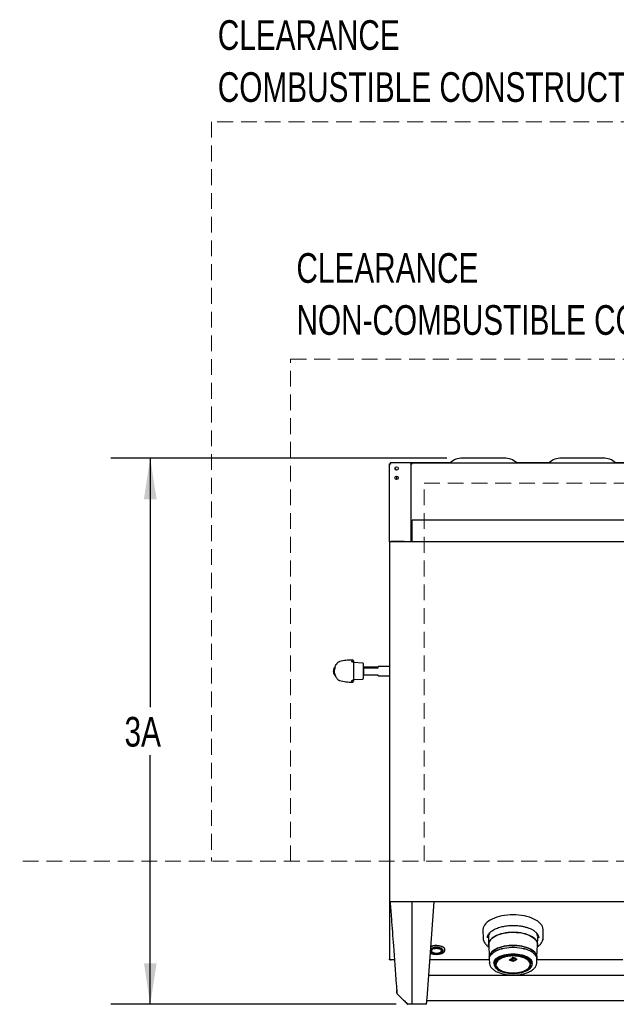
# Model space of a CAD drawing. Header units: inches. Extents: x 35 to 206, y 22 to 147.
# Tile 20 of 49: x 42 to 72, y 97 to 147. Entities that reach past the tile are written whole.
import ezdxf

# ---------------------------------------------------------------- set-up
doc = ezdxf.new("R2010")
doc.units = ezdxf.units.IN
doc.header["$LTSCALE"] = 16
doc.header["$MEASUREMENT"] = 0
doc.linetypes.add('HIDDEN', pattern=[0.075, 0.05, -0.025])
doc.layers.add('FORMAT', color=7, linetype='Continuous')
doc.styles.add('SLDTEXTSTYLE0', font='TXT', dxfattribs={"width": 0.75})
doc.dimstyles.new('SLDDIMSTYLE1', dxfattribs={"dimtxt": 1.5, "dimasz": 2.08, "dimexe": 0, "dimexo": 0.0625, "dimgap": 0.375, "dimtad": 0, "dimtih": 1, "dimtoh": 1, "dimdec": 0, "dimrnd": 1e-09, "dimzin": 12, "dimdsep": 46, "dimlunit": 5, "dimtxsty": 'SLDTEXTSTYLE0', "dimsah": 1, "dimcen": 0.09, "dimadec": 0, "dimazin": 3, "dimtfac": 1, "dimtdec": 0, "dimtofl": 0, "dimtmove": 0, "dimatfit": 3, "dimfxl": 0, "dimfrac": 2, "dimtolj": 1, "dimtzin": 12, "dimarcsym": 0})

# ---------------------------------------------------------------- blocks, each defined once
blk = doc.blocks.new('_D_8')
at = {"layer": 'FORMAT'}
for p, q in [((63.824, 124.342), (46.835, 124.342)), ((48.835, 124.342), (48.835, 111.747)), ((48.835, 96.726), (48.835, 109.322)), ((61.273, 96.726), (46.835, 96.726))]:
    blk.add_line(p, q, dxfattribs=at)
for points in [[(48.835, 124.342), (48.515, 122.262), (49.155, 122.262)], [(48.835, 96.726), (49.155, 98.806), (48.515, 98.806)]]:
    blk.add_solid(points, dxfattribs=at)
at = {"layer": 'FORMAT', "insert": (47.535, 111.256), "char_height": 1.5, "attachment_point": 1, "style": 'SLDTEXTSTYLE0'}
blk.add_mtext('3A', dxfattribs=at)
blk = doc.blocks.new('SW_NOTE_0_5')
at = {"layer": 'FORMAT', "color": 0, "char_height": 1.5, "attachment_point": 1, "style": 'SLDTEXTSTYLE0'}
for s, insert in [('CLEARANCE', (0, 1.934)), ('NON-COMBUSTIBLE CONSTRUCTION', (0, -0.696))]:
    blk.add_mtext(s, dxfattribs=dict(at, insert=insert))
blk = doc.blocks.new('SW_NOTE_0_6')
at = {"layer": 'FORMAT', "color": 0, "char_height": 1.5, "attachment_point": 1, "style": 'SLDTEXTSTYLE0'}
for s, insert in [('CLEARANCE', (0, 1.934)), ('COMBUSTIBLE CONSTRUCTION', (0, -0.696))]:
    blk.add_mtext(s, dxfattribs=dict(at, insert=insert))

msp = doc.modelspace()

# ---------------------------------------------------------------- linework, layer by layer
at = {"color": 7, "linetype": 'Continuous', "lineweight": 25}
for p, q in [((60.925, 124.056), (60.963, 124.056)), ((60.925, 120.115), (60.925, 124.056)), ((63.982, 124.097), (60.966, 124.097)), ((60.966, 124.097), (60.966, 124.059)), ((62.01, 124.034), (62.01, 120.1)), ((62.068, 124.07), (62.068, 124.092)), ((62.068, 124.092), (62.088, 124.092)), ((62.068, 124.07), (62.088, 124.07)), ((99.262, 124.092), (62.088, 124.092)), ((62.088, 124.07), (62.088, 124.092)), ((66.726, 124.342), (64.624, 124.342)), ((68.982, 124.097), (67.368, 124.097)), ((71.726, 124.342), (69.624, 124.342)), ((73.982, 124.097), (72.368, 124.097)), ((61.289, 123.73), (61.201, 123.817)), ((61.202, 123.824), (61.295, 123.73)), ((61.3, 123.258), (61.3, 123.426)), ((99.269, 121.205), (62.081, 121.205)), ((62.081, 121.147), (62.081, 121.205)), ((62.081, 120.1), (62.081, 121.147)), ((60.925, 120.115), (60.925, 119.538)), ((60.925, 120.115), (60.977, 120.115)), ((60.977, 120.085), (60.977, 120.115)), ((100.373, 120.1), (60.977, 120.1)), ((61.675, 120.116), (60.997, 120.116)), ((61.675, 120.116), (60.997, 120.116)), ((61.675, 120.116), (61.675, 120.116)), ((61.675, 120.1), (61.675, 120.116)), ((60.925, 119.538), (60.925, 117.647)), ((60.925, 117.647), (60.925, 101.944)), ((59.014, 114.064), (59.016, 114.064)), ((59.102, 114.085), (59.102, 114.078)), ((59.102, 114.078), (59.102, 113.987)), ((59.578, 113.981), (59.126, 114.004)), ((58.13, 113.438), (58.106, 113.554)), ((58.106, 113.554), (58.109, 113.554)), ((58.107, 113.607), (58.13, 113.709)), ((58.11, 113.607), (58.107, 113.607)), ((58.109, 113.554), (58.11, 113.607)), ((58.129, 113.671), (58.123, 113.623)), ((58.15, 113.761), (58.128, 113.7)), ((58.13, 113.709), (58.133, 113.709)), ((58.133, 113.709), (58.154, 113.761)), ((58.148, 113.761), (58.139, 113.737)), ((58.154, 113.761), (58.15, 113.761)), ((58.179, 113.761), (58.175, 113.761)), ((59.102, 113.987), (59.102, 113.98)), ((59.602, 113.956), (59.602, 113.191)), ((59.612, 113.774), (59.602, 113.773)), ((59.602, 113.747), (59.612, 113.745)), ((60.352, 113.774), (59.612, 113.774)), ((59.612, 113.745), (59.612, 113.372)), ((59.612, 113.745), (60.352, 113.745)), ((60.925, 113.811), (60.352, 113.811)), ((60.352, 113.745), (60.352, 113.811)), ((58.121, 113.458), (58.147, 113.386)), ((58.149, 113.386), (58.128, 113.438)), ((58.133, 113.438), (58.13, 113.438)), ((58.131, 113.438), (58.149, 113.386)), ((58.154, 113.386), (58.133, 113.438)), ((58.149, 113.386), (58.154, 113.386)), ((58.175, 113.386), (58.179, 113.386)), ((58.306, 113.16), (58.306, 113.16)), ((59.015, 113.083), (59.014, 113.082)), ((59.102, 113.166), (59.102, 113.159)), ((59.102, 113.159), (59.102, 113.069)), ((59.126, 113.142), (59.578, 113.166)), ((59.612, 113.372), (59.602, 113.374)), ((60.352, 113.372), (59.612, 113.372)), ((60.352, 113.336), (60.352, 113.372)), ((60.352, 113.336), (60.925, 113.336)), ((60.925, 101.944), (60.925, 101.922)), ((60.925, 101.922), (61.675, 101.922)), ((60.925, 101.922), (60.925, 99.012)), ((60.961, 101.902), (60.961, 101.902)), ((60.961, 101.902), (60.961, 101.901)), ((61.675, 101.922), (99.675, 101.922)), ((62.073, 101.891), (62.073, 101.922)), ((62.073, 97.028), (62.073, 101.891)), ((62.824, 97.045), (63.185, 101.901)), ((63.185, 101.902), (63.185, 101.902)), ((63.185, 101.901), (63.185, 101.902)), ((65.649, 100.477), (65.657, 100.073)), ((65.657, 100.072), (65.67, 99.994)), ((65.933, 100.216), (65.918, 100.242)), ((65.925, 100.117), (65.94, 99.738)), ((68.351, 100.347), (68.348, 100.345)), ((68.409, 99.738), (68.425, 100.117)), ((68.431, 100.242), (68.417, 100.216)), ((68.425, 100.117), (68.425, 100.129)), ((68.463, 100.145), (68.472, 100.084)), ((68.693, 100.073), (68.701, 100.477)), ((65.943, 99.738), (65.967, 99.126)), ((68.382, 99.126), (68.407, 99.738)), ((63.047, 99.459), (63.044, 99.436)), ((63.555, 99.436), (63.553, 99.459)), ((63.605, 99.428), (63.605, 99.452)), ((63.733, 99.467), (63.733, 99.479)), ((65.967, 99.09), (65.97, 98.996)), ((67.129, 99.047), (67.147, 99.074)), ((67.131, 99.04), (67.148, 99.066)), ((67.136, 99.107), (67.136, 99.098)), ((67.147, 99.074), (67.148, 99.083)), ((67.232, 99.079), (67.232, 99.071)), ((68.379, 98.996), (68.383, 99.09)), ((60.925, 99.012), (60.925, 99.01)), ((60.925, 98.971), (60.925, 99.01)), ((61.014, 98.971), (60.925, 98.971)), ((60.984, 98.978), (61.014, 98.978)), ((61.014, 98.971), (61.014, 98.978)), ((61.178, 98.971), (61.014, 98.971)), ((65.972, 98.971), (62.967, 98.971)), ((65.973, 98.996), (65.98, 98.818)), ((65.98, 98.809), (65.98, 98.818)), ((66.21, 98.811), (66.21, 98.82)), ((66.211, 98.799), (66.21, 98.809)), ((66.211, 98.799), (66.212, 98.757)), ((66.3, 98.797), (66.304, 98.838)), ((66.3, 98.789), (66.3, 98.797)), ((66.3, 98.789), (66.302, 98.74)), ((67.004, 98.973), (67.004, 98.971)), ((67.017, 98.997), (67.109, 99.041)), ((67.018, 98.993), (67.096, 99.03)), ((67.14, 98.907), (67.025, 98.944)), ((67.131, 98.91), (67.026, 98.944)), ((67.061, 98.98), (67.061, 98.987)), ((67.097, 99.029), (67.069, 99.005)), ((67.088, 98.981), (67.088, 98.979)), ((67.088, 98.936), (67.132, 98.911)), ((67.09, 98.937), (67.141, 98.908)), ((67.11, 99.04), (67.098, 99.031)), ((67.098, 99.03), (67.098, 99.035)), ((67.099, 99.004), (67.131, 99.04)), ((67.124, 98.937), (67.124, 98.937)), ((67.181, 98.958), (67.172, 98.978)), ((67.182, 98.958), (67.174, 98.976)), ((67.192, 98.935), (67.181, 98.958)), ((67.194, 98.935), (67.182, 98.958)), ((67.194, 98.926), (67.194, 98.937)), ((67.33, 98.97), (67.261, 98.931)), ((67.267, 98.935), (67.267, 98.935)), ((67.328, 98.968), (67.268, 98.935)), ((67.269, 98.991), (67.269, 98.993)), ((67.345, 98.998), (67.345, 99.002)), ((68.048, 98.74), (68.05, 98.789)), ((68.137, 98.757), (68.139, 98.799)), ((68.37, 98.818), (68.377, 98.996)), ((68.37, 98.83), (68.37, 98.818)), ((72.722, 98.971), (68.377, 98.971)), ((98.442, 98.177), (62.908, 98.177)), ((61.304, 97.277), (61.305, 97.274)), ((62.073, 96.726), (61.857, 96.73)), ((62.073, 96.726), (62.073, 97.028)), ((62.783, 96.739), (62.073, 96.726)), ((62.815, 96.927), (98.535, 96.927))]:
    msp.add_line(p, q, dxfattribs=at)
at = {"color": 7, "linetype": 'Continuous', "lineweight": 25, "flags": 128}
for points in [[(62.01, 124.034), (62.011, 124.041), (62.014, 124.048), (62.02, 124.054), (62.027, 124.06), (62.036, 124.064), (62.046, 124.067), (62.057, 124.069), (62.068, 124.07)], [(60.997, 120.116), (60.983, 120.115), (60.977, 120.113)], [(60.977, 120.113), (60.983, 120.115), (60.997, 120.116)], [(68.701, 100.477), (68.7, 100.516), (68.687, 100.589), (68.66, 100.661), (68.62, 100.731), (68.566, 100.799), (68.5, 100.864), (68.422, 100.925), (68.332, 100.983), (68.232, 101.036), (68.122, 101.084), (68.003, 101.126), (67.877, 101.163), (67.744, 101.193), (67.607, 101.217), (67.465, 101.234), (67.321, 101.245), (67.175, 101.248), (67.029, 101.245), (66.885, 101.234), (66.743, 101.217), (66.605, 101.193), (66.473, 101.163), (66.347, 101.126), (66.228, 101.084), (66.118, 101.036), (66.018, 100.983), (65.928, 100.925), (65.85, 100.864), (65.783, 100.799), (65.73, 100.731), (65.69, 100.661), (65.663, 100.589), (65.65, 100.516), (65.649, 100.477)], [(65.657, 100.073), (65.658, 100.047), (65.667, 99.992)], [(65.944, 99.702), (65.94, 99.751), (65.947, 99.817), (65.968, 99.881), (66.003, 99.945), (66.05, 100.006), (66.111, 100.064), (66.184, 100.119), (66.268, 100.17), (66.362, 100.216), (66.465, 100.256), (66.577, 100.291), (66.695, 100.32), (66.818, 100.342), (66.946, 100.358), (67.076, 100.366), (67.208, 100.368), (67.339, 100.363), (67.468, 100.351), (67.594, 100.332), (67.715, 100.306), (67.83, 100.274), (67.937, 100.237), (68.036, 100.193), (68.125, 100.145), (68.204, 100.092), (68.271, 100.036), (68.325, 99.976), (68.366, 99.913), (68.394, 99.849), (68.408, 99.784), (68.408, 99.718), (68.406, 99.702)], [(67.175, 100.367), (67.044, 100.363), (66.914, 100.353), (66.788, 100.336), (66.666, 100.312), (66.549, 100.281), (66.44, 100.245), (66.339, 100.203), (66.247, 100.156), (66.166, 100.105), (66.097, 100.049), (66.039, 99.99), (65.995, 99.928), (65.964, 99.865), (65.946, 99.8), (65.943, 99.738)], [(68.407, 99.738), (68.403, 99.8), (68.386, 99.865), (68.355, 99.928), (68.31, 99.99), (68.253, 100.049), (68.183, 100.105), (68.102, 100.156), (68.011, 100.203), (67.91, 100.245), (67.801, 100.281), (67.684, 100.312), (67.562, 100.336), (67.435, 100.353), (67.306, 100.363), (67.175, 100.367)], [(68.666, 99.937), (68.685, 100.004), (68.693, 100.073)], [(62.992, 99.314), (63.003, 99.309), (63.064, 99.285), (63.133, 99.267), (63.207, 99.255), (63.284, 99.25), (63.362, 99.253), (63.437, 99.261), (63.508, 99.277), (63.573, 99.299), (63.628, 99.326), (63.674, 99.357), (63.707, 99.392), (63.727, 99.43), (63.733, 99.469), (63.725, 99.507), (63.704, 99.545), (63.67, 99.579), (63.624, 99.611), (63.567, 99.637), (63.502, 99.658), (63.43, 99.673), (63.43, 99.673)], [(62.995, 99.346), (63.006, 99.336), (63.049, 99.309), (63.102, 99.286), (63.163, 99.269), (63.23, 99.258), (63.299, 99.255), (63.369, 99.258), (63.436, 99.269), (63.497, 99.285), (63.55, 99.308), (63.593, 99.336), (63.624, 99.367), (63.642, 99.401), (63.646, 99.436), (63.635, 99.471), (63.611, 99.504), (63.574, 99.533), (63.526, 99.559), (63.468, 99.579), (63.404, 99.593), (63.404, 99.593)], [(62.998, 99.394), (63.004, 99.383), (63.03, 99.353), (63.068, 99.325), (63.118, 99.303), (63.176, 99.286), (63.239, 99.276), (63.306, 99.273), (63.372, 99.277), (63.435, 99.289), (63.492, 99.306), (63.539, 99.33), (63.576, 99.358), (63.599, 99.389), (63.609, 99.422), (63.604, 99.456), (63.585, 99.488), (63.552, 99.517), (63.508, 99.542), (63.454, 99.562), (63.393, 99.575), (63.393, 99.575)], [(63, 99.4), (63.008, 99.384), (63.033, 99.354), (63.071, 99.327), (63.12, 99.304), (63.177, 99.288), (63.24, 99.278), (63.306, 99.275), (63.371, 99.279), (63.433, 99.29), (63.489, 99.308), (63.536, 99.331), (63.572, 99.359), (63.595, 99.39), (63.605, 99.422), (63.6, 99.455), (63.581, 99.487), (63.549, 99.516), (63.505, 99.54), (63.452, 99.56), (63.392, 99.573), (63.392, 99.573)], [(63.393, 99.575), (63.327, 99.582), (63.261, 99.581), (63.196, 99.573), (63.135, 99.558), (63.083, 99.538), (63.041, 99.512), (63.011, 99.482), (63.004, 99.473)], [(63.392, 99.573), (63.327, 99.58), (63.261, 99.579), (63.197, 99.571), (63.138, 99.557), (63.086, 99.536), (63.044, 99.511), (63.014, 99.481), (63.004, 99.464)], [(63.404, 99.593), (63.335, 99.6), (63.265, 99.6), (63.197, 99.593), (63.132, 99.579), (63.075, 99.559), (63.027, 99.534), (63.008, 99.52)], [(63.378, 99.552), (63.319, 99.558), (63.258, 99.556), (63.2, 99.548), (63.147, 99.533), (63.103, 99.513), (63.069, 99.488), (63.047, 99.46), (63.039, 99.43), (63.045, 99.399), (63.065, 99.371), (63.098, 99.345), (63.141, 99.324), (63.193, 99.309), (63.251, 99.3), (63.311, 99.297), (63.371, 99.302), (63.427, 99.314), (63.476, 99.331), (63.516, 99.354), (63.544, 99.381), (63.558, 99.411), (63.559, 99.441), (63.546, 99.47), (63.52, 99.498), (63.482, 99.521), (63.434, 99.54), (63.378, 99.552)], [(63.223, 99.308), (63.169, 99.32), (63.122, 99.338), (63.084, 99.361), (63.058, 99.388), (63.045, 99.417), (63.046, 99.446), (63.061, 99.475), (63.088, 99.501), (63.127, 99.524), (63.175, 99.541), (63.23, 99.553), (63.289, 99.557), (63.348, 99.555), (63.405, 99.546), (63.456, 99.531), (63.498, 99.51), (63.53, 99.485), (63.55, 99.457), (63.556, 99.428), (63.548, 99.398), (63.527, 99.37), (63.493, 99.346), (63.45, 99.326), (63.398, 99.311), (63.341, 99.303), (63.281, 99.302), (63.223, 99.308)], [(63.733, 99.479), (63.733, 99.481), (63.725, 99.519), (63.704, 99.557), (63.67, 99.591), (63.624, 99.623), (63.567, 99.649), (63.502, 99.67), (63.43, 99.685)], [(68.383, 99.09), (68.383, 99.102), (68.376, 99.167), (68.355, 99.232), (68.32, 99.295), (68.272, 99.356), (68.21, 99.413), (68.137, 99.468), (68.052, 99.517), (67.957, 99.562), (67.853, 99.602), (67.741, 99.636), (67.622, 99.663), (67.498, 99.684), (67.37, 99.698), (67.24, 99.705), (67.109, 99.705), (66.979, 99.698), (66.852, 99.684), (66.728, 99.663), (66.609, 99.636), (66.497, 99.602), (66.392, 99.562), (66.297, 99.517), (66.213, 99.468), (66.139, 99.413), (66.078, 99.356), (66.03, 99.295), (65.995, 99.232), (65.973, 99.167), (65.966, 99.102), (65.967, 99.09)], [(65.969, 99.115), (65.976, 99.166), (65.997, 99.231), (66.032, 99.294), (66.08, 99.354), (66.141, 99.412), (66.215, 99.466), (66.299, 99.516), (66.394, 99.561), (66.498, 99.6), (66.61, 99.634), (66.728, 99.661), (66.852, 99.682), (66.98, 99.696), (67.11, 99.703), (67.24, 99.703), (67.37, 99.696), (67.498, 99.682), (67.621, 99.661), (67.74, 99.634), (67.852, 99.6), (67.956, 99.561), (68.051, 99.516), (68.135, 99.466), (68.209, 99.412), (68.27, 99.354), (68.318, 99.294), (68.353, 99.231), (68.374, 99.166), (68.381, 99.119)], [(65.974, 98.959), (65.97, 99.008), (65.977, 99.073), (65.998, 99.138), (66.033, 99.201), (66.081, 99.261), (66.143, 99.319), (66.216, 99.373), (66.3, 99.423), (66.395, 99.467), (66.499, 99.507), (66.611, 99.541), (66.729, 99.568), (66.853, 99.589), (66.98, 99.603), (67.11, 99.61), (67.24, 99.61), (67.37, 99.603), (67.497, 99.589), (67.621, 99.568), (67.739, 99.541), (67.851, 99.507), (67.955, 99.467), (68.05, 99.423), (68.134, 99.373), (68.207, 99.319), (68.268, 99.261), (68.317, 99.201), (68.352, 99.138), (68.373, 99.073), (68.38, 99.008), (68.376, 98.959)], [(65.973, 98.996), (65.972, 99.008), (65.979, 99.073), (66, 99.138), (66.035, 99.2), (66.084, 99.261), (66.145, 99.318), (66.218, 99.372), (66.302, 99.422), (66.396, 99.467), (66.5, 99.506), (66.612, 99.539), (66.73, 99.567), (66.853, 99.588), (66.98, 99.602), (67.11, 99.609), (67.24, 99.609), (67.369, 99.602), (67.497, 99.588), (67.62, 99.567), (67.738, 99.539), (67.85, 99.506), (67.953, 99.467), (68.048, 99.422), (68.132, 99.372), (68.205, 99.318), (68.266, 99.261), (68.314, 99.2), (68.349, 99.138), (68.37, 99.073), (68.377, 99.008), (68.377, 98.996)], [(63.376, 99.549), (63.316, 99.554), (63.255, 99.553), (63.197, 99.544), (63.144, 99.528), (63.101, 99.506), (63.069, 99.48), (63.05, 99.451), (63.047, 99.42), (63.057, 99.39), (63.082, 99.362), (63.12, 99.338), (63.168, 99.319), (63.224, 99.307), (63.284, 99.301), (63.345, 99.303), (63.403, 99.312), (63.456, 99.327), (63.499, 99.349), (63.531, 99.375), (63.549, 99.404), (63.553, 99.435), (63.542, 99.465), (63.518, 99.493), (63.48, 99.517), (63.432, 99.536), (63.376, 99.549)], [(66.212, 98.767), (66.219, 98.825), (66.24, 98.882), (66.275, 98.938), (66.322, 98.991), (66.383, 99.041), (66.454, 99.086), (66.536, 99.127), (66.628, 99.163), (66.727, 99.193), (66.834, 99.217), (66.944, 99.235), (67.059, 99.245), (67.175, 99.249), (67.291, 99.245), (67.405, 99.235), (67.516, 99.217), (67.622, 99.193), (67.722, 99.163), (67.813, 99.127), (67.895, 99.086), (67.967, 99.041), (68.027, 98.991), (68.075, 98.938), (68.11, 98.882), (68.131, 98.825), (68.138, 98.767), (68.131, 98.709), (68.11, 98.652), (68.075, 98.596), (68.027, 98.543), (68.008, 98.526)], [(67.175, 99.234), (67.06, 99.231), (66.947, 99.22), (66.837, 99.203), (66.732, 99.179), (66.633, 99.15), (66.543, 99.114), (66.461, 99.073), (66.39, 99.028), (66.331, 98.979), (66.284, 98.926), (66.249, 98.872), (66.229, 98.815), (66.222, 98.773)], [(66.23, 98.92), (66.262, 98.968), (66.31, 99.022), (66.371, 99.072), (66.444, 99.119), (66.527, 99.161), (66.62, 99.197), (66.721, 99.227), (66.828, 99.252), (66.941, 99.269), (67.057, 99.28), (67.175, 99.283), (67.293, 99.28), (67.409, 99.269), (67.521, 99.252), (67.629, 99.227), (67.73, 99.197), (67.823, 99.161), (67.906, 99.119), (67.979, 99.072), (68.04, 99.022), (68.088, 98.968), (68.123, 98.912), (68.137, 98.88)], [(66.277, 98.777), (66.277, 98.777), (66.291, 98.833), (66.319, 98.888), (66.361, 98.94), (66.415, 98.99), (66.482, 99.036), (66.559, 99.077), (66.646, 99.113), (66.742, 99.143), (66.844, 99.167), (66.951, 99.184), (67.062, 99.195), (67.175, 99.199)], [(66.552, 99.073), (66.492, 99.041), (66.427, 98.996), (66.374, 98.947), (66.333, 98.895), (66.305, 98.841), (66.291, 98.786), (66.291, 98.731), (66.305, 98.676), (66.333, 98.622), (66.374, 98.57), (66.427, 98.521), (66.456, 98.5)], [(66.411, 98.537), (66.401, 98.547), (66.356, 98.598), (66.324, 98.652), (66.306, 98.707), (66.302, 98.763), (66.313, 98.819), (66.338, 98.873), (66.377, 98.926), (66.428, 98.975), (66.492, 99.021), (66.568, 99.063), (66.653, 99.099), (66.746, 99.129), (66.847, 99.154), (66.953, 99.171), (67.063, 99.182), (67.175, 99.186)], [(68.038, 98.759), (68.035, 98.781), (68.017, 98.835), (67.986, 98.889), (67.941, 98.939), (67.883, 98.986), (67.814, 99.03), (67.735, 99.068), (67.646, 99.101), (67.55, 99.129), (67.447, 99.149), (67.34, 99.163), (67.23, 99.17), (67.12, 99.17), (67.01, 99.163), (66.903, 99.149), (66.8, 99.129), (66.704, 99.101), (66.615, 99.068), (66.535, 99.03), (66.466, 98.986), (66.409, 98.939), (66.364, 98.889), (66.333, 98.835), (66.315, 98.781), (66.312, 98.756)], [(68.128, 98.765), (68.121, 98.815), (68.1, 98.872), (68.066, 98.926), (68.019, 98.979), (67.959, 99.028), (67.888, 99.073), (67.807, 99.114), (67.716, 99.15), (67.618, 99.179), (67.513, 99.203), (67.403, 99.22), (67.29, 99.231), (67.175, 99.234)], [(67.175, 99.199), (67.288, 99.195), (67.399, 99.184), (67.506, 99.167), (67.608, 99.143), (67.704, 99.113), (67.791, 99.077), (67.868, 99.036), (67.934, 98.99), (67.989, 98.94), (68.03, 98.888), (68.059, 98.833), (68.066, 98.81)], [(67.175, 99.186), (67.287, 99.182), (67.396, 99.171), (67.503, 99.154), (67.603, 99.129), (67.697, 99.099), (67.782, 99.063), (67.857, 99.021), (67.921, 98.975), (67.973, 98.926), (68.012, 98.873), (68.037, 98.819), (68.047, 98.763), (68.044, 98.707), (68.026, 98.652), (67.994, 98.598), (67.949, 98.547), (67.938, 98.537)], [(67.894, 98.5), (67.923, 98.521), (67.976, 98.57), (68.017, 98.622), (68.045, 98.676), (68.059, 98.731), (68.059, 98.786), (68.045, 98.841), (68.017, 98.895), (67.976, 98.947), (67.923, 98.996), (67.857, 99.041), (67.798, 99.073)], [(66.21, 98.809), (66.218, 98.867), (66.235, 98.918)], [(66.227, 98.709), (66.229, 98.7), (66.249, 98.643), (66.284, 98.588), (66.331, 98.536), (66.39, 98.487), (66.461, 98.441), (66.543, 98.401), (66.633, 98.365), (66.732, 98.335), (66.837, 98.312), (66.947, 98.295), (67.06, 98.284), (67.175, 98.281), (67.29, 98.284), (67.403, 98.295), (67.513, 98.312), (67.618, 98.335), (67.716, 98.365), (67.807, 98.401), (67.888, 98.441), (67.959, 98.487), (68.019, 98.536), (68.066, 98.588), (68.1, 98.643), (68.121, 98.7)], [(68.066, 98.687), (68.059, 98.665), (68.03, 98.61), (67.989, 98.557), (67.934, 98.508), (67.868, 98.462), (67.791, 98.421), (67.704, 98.385), (67.608, 98.355), (67.506, 98.331), (67.399, 98.313), (67.288, 98.303), (67.175, 98.299), (67.062, 98.303), (66.951, 98.313), (66.844, 98.331), (66.742, 98.355), (66.646, 98.385), (66.559, 98.421), (66.482, 98.462), (66.415, 98.508), (66.361, 98.557), (66.319, 98.61), (66.291, 98.665), (66.277, 98.721), (66.275, 98.746)], [(66.291, 98.788), (66.298, 98.744), (66.303, 98.726)], [(66.345, 98.62), (66.347, 98.616), (66.385, 98.565), (66.436, 98.515), (66.5, 98.47), (66.574, 98.429), (66.658, 98.393), (66.751, 98.363), (66.851, 98.339), (66.956, 98.322), (67.064, 98.311), (67.175, 98.307)], [(67.175, 98.307), (67.285, 98.311), (67.394, 98.322), (67.499, 98.339), (67.599, 98.363), (67.692, 98.393), (67.776, 98.429), (67.85, 98.47), (67.914, 98.515), (67.965, 98.565), (68.003, 98.616), (68.028, 98.67), (68.038, 98.718)], [(68.046, 98.838), (68.05, 98.797), (68.05, 98.789)], [(68.047, 98.726), (68.052, 98.744), (68.059, 98.788)]]:
    msp.add_lwpolyline(points, dxfattribs=at)
at = {"color": 7, "linetype": 'Continuous', "lineweight": 25}
for centre in [(61.286, 123.815), (61.286, 123.342)]:
    msp.add_circle(centre, 0.085, dxfattribs=at)
for centre, radius, start, end in [((63.963, 124.133), 0.0407, 270, 311.463), ((64.624, 123.386), 0.957, 90, 131.463), ((66.726, 123.386), 0.957, 48.537, 90), ((67.387, 124.133), 0.0407, 228.537, 270), ((68.963, 124.133), 0.0407, 270, 311.463), ((69.624, 123.386), 0.957, 90, 131.463), ((71.726, 123.386), 0.957, 48.537, 90), ((72.387, 124.133), 0.0407, 228.537, 270), ((59.052, 114.085), 0.05, 360, 90.9968), ((59.127, 114.029), 0.025, 180, 267), ((59.577, 113.956), 0.025, 0, 87), ((59.052, 113.061), 0.05, 268.9785, 0), ((59.127, 113.117), 0.025, 93, 180), ((59.577, 113.191), 0.025, 273, 0), ((60.981, 101.902), 0.02, 99.159, 180), ((63.165, 101.902), 0.02, 360, 80.8204), ((66.3, 100.119), 0.375, 138.5418, 180.3801), ((68.045, 100.117), 0.38, 1.8781, 41.9873), ((63.3, 98.914), 0.771, 80.2555, 111.5946), ((63.3, 98.923), 0.774, 80.288, 111.1648), ((66.543, 98.79), 0.332, 183.8865, 232.6754), ((64.332, 101.361), 3.63, 319.6121, 320.4034), ((67.845, 98.801), 0.295, 359.6602, 46.9001), ((67.868, 98.809), 0.272, 354.1103, 39.3387), ((61.324, 97.275), 0.02, 183.6302, 224.0747), ((61.857, 96.75), 0.02, 224.9312, 269.0004), ((62.783, 96.759), 0.02, 271.1412, 355.75)]:
    msp.add_arc(centre, radius, start, end, dxfattribs=at)
msp.add_ellipse((62.853, 97.431), major_axis=(0.05, 0.673), ratio=0.000003, start_param=3.135578, end_param=4.102542, dxfattribs=at)
for points, knots in [([(60.925, 124.056), (60.925, 124.054), (60.926, 124.053), (60.932, 124.05), (60.937, 124.049), (60.947, 124.046), (60.954, 124.045), (60.968, 124.042), (60.975, 124.04), (60.983, 124.039)], [0, 0, 0, 0, 0.25, 0.25, 0.5, 0.5, 0.75, 0.75, 1, 1, 1, 1]), ([(60.963, 124.056), (60.963, 124.053), (60.965, 124.05), (60.972, 124.045), (60.978, 124.042), (60.983, 124.039)], [0, 0, 0, 0, 0.5, 0.5, 1, 1, 1, 1]), ([(60.983, 124.039), (60.982, 124.047), (60.98, 124.054), (60.977, 124.068), (60.976, 124.075), (60.973, 124.085), (60.972, 124.09), (60.969, 124.096), (60.968, 124.097), (60.966, 124.097)], [0, 0, 0, 0, 0.25, 0.25, 0.5, 0.5, 0.75, 0.75, 1, 1, 1, 1]), ([(60.983, 124.039), (60.98, 124.044), (60.977, 124.049), (60.972, 124.057), (60.969, 124.059), (60.966, 124.059)], [0, 0, 0, 0, 0.5, 0.5, 1, 1, 1, 1]), ([(58.413, 114.051), (58.401, 114.047), (58.374, 114.04), (58.338, 114.018), (58.315, 114), (58.307, 113.989), (58.306, 113.988)], [0, 0, 0, 0, 0.31243, 0.660761, 0.981049, 1, 1, 1, 1]), ([(59.055, 114.135), (58.946, 114.13), (58.728, 114.121), (58.516, 114.074), (58.409, 114.051)], [0, 0, 0, 0, 0.500015, 1, 1, 1, 1]), ([(59.016, 114.064), (59.009, 114.065), (58.996, 114.068), (58.987, 114.072), (58.988, 114.072), (58.988, 114.072)], [0, 0, 0, 0, 0.409363, 0.83264, 1, 1, 1, 1]), ([(59.101, 113.988), (59.101, 113.99), (59.102, 114.002), (59.092, 114.023), (59.076, 114.04), (59.056, 114.051), (59.037, 114.059), (59.02, 114.062), (59.013, 114.063)], [0, 0, 0, 0, 0.050327, 0.226574, 0.395641, 0.587244, 0.846633, 1, 1, 1, 1]), ([(58.11, 113.617), (58.107, 113.602), (58.102, 113.58), (58.106, 113.557), (58.107, 113.549)], [0, 0, 0, 0, 0.640018, 1, 1, 1, 1]), ([(58.124, 113.672), (58.117, 113.64), (58.104, 113.574), (58.117, 113.508), (58.123, 113.474)], [0, 0, 0, 0, 0.4979358, 1, 1, 1, 1]), ([(58.126, 113.476), (58.12, 113.508), (58.107, 113.573), (58.12, 113.638), (58.126, 113.671)], [0, 0, 0, 0, 0.497963, 1, 1, 1, 1]), ([(58.115, 113.672), (58.119, 113.685), (58.124, 113.702), (58.129, 113.717), (58.131, 113.721)], [0, 0, 0, 0, 0.7439005, 1, 1, 1, 1]), ([(58.121, 113.607), (58.119, 113.596), (58.112, 113.552), (58.122, 113.509), (58.129, 113.476)], [0, 0, 0, 0, 0.255214, 1, 1, 1, 1]), ([(58.133, 113.474), (58.127, 113.507), (58.114, 113.573), (58.127, 113.639), (58.133, 113.672)], [0, 0, 0, 0, 0.497961, 1, 1, 1, 1]), ([(58.166, 113.761), (58.154, 113.729), (58.13, 113.669), (58.119, 113.572), (58.131, 113.476), (58.154, 113.416), (58.166, 113.386)], [0, 0, 0, 0, 0.260842, 0.500178, 0.748843, 1, 1, 1, 1]), ([(58.162, 113.766), (58.161, 113.765), (58.159, 113.763), (58.153, 113.753), (58.148, 113.741), (58.141, 113.727), (58.133, 113.704), (58.127, 113.685), (58.124, 113.672)], [0, 0, 0, 0, 0.249165, 0.374981, 0.500126, 0.624396, 0.748943, 1, 1, 1, 1]), ([(58.126, 113.671), (58.127, 113.676), (58.13, 113.686), (58.134, 113.699), (58.137, 113.707), (58.139, 113.713), (58.14, 113.713), (58.14, 113.713)], [0, 0, 0, 0, 0.251464, 0.499392, 0.624596, 0.749965, 1, 1, 1, 1]), ([(58.17, 113.386), (58.155, 113.423), (58.125, 113.499), (58.128, 113.58), (58.129, 113.62)], [0, 0, 0, 0, 0.498878, 1, 1, 1, 1]), ([(58.14, 113.713), (58.14, 113.713), (58.141, 113.713), (58.139, 113.707), (58.137, 113.699), (58.133, 113.686), (58.131, 113.676), (58.129, 113.671)], [0, 0, 0, 0, 0.249829, 0.375238, 0.500532, 0.748199, 1, 1, 1, 1]), ([(58.129, 113.62), (58.129, 113.582), (58.128, 113.501), (58.159, 113.425), (58.175, 113.386)], [0, 0, 0, 0, 0.477892, 1, 1, 1, 1]), ([(58.143, 113.748), (58.14, 113.742), (58.134, 113.733), (58.132, 113.723), (58.131, 113.72)], [0, 0, 0, 0, 0.7272288, 1, 1, 1, 1]), ([(58.133, 113.546), (58.132, 113.582), (58.131, 113.655), (58.157, 113.725), (58.17, 113.761)], [0, 0, 0, 0, 0.482499, 1, 1, 1, 1]), ([(58.133, 113.672), (58.137, 113.685), (58.142, 113.704), (58.149, 113.726), (58.155, 113.741), (58.159, 113.753), (58.162, 113.763), (58.162, 113.765), (58.162, 113.766)], [0, 0, 0, 0, 0.248501, 0.374135, 0.499531, 0.624241, 0.749386, 1, 1, 1, 1]), ([(58.175, 113.761), (58.162, 113.727), (58.134, 113.658), (58.134, 113.584), (58.133, 113.546)], [0, 0, 0, 0, 0.498593, 1, 1, 1, 1]), ([(58.179, 113.386), (58.167, 113.416), (58.144, 113.477), (58.133, 113.573), (58.145, 113.67), (58.168, 113.731), (58.179, 113.761)], [0, 0, 0, 0, 0.250788, 0.500212, 0.748997, 1, 1, 1, 1]), ([(58.307, 113.987), (58.285, 113.963), (58.237, 113.909), (58.183, 113.834), (58.158, 113.78), (58.15, 113.762)], [0, 0, 0, 0, 0.357526, 0.782517, 1, 1, 1, 1]), ([(59.102, 113.98), (59.102, 113.98), (59.102, 113.979), (59.102, 113.974), (59.102, 113.963), (59.102, 113.948), (59.102, 113.931), (59.102, 113.92), (59.102, 113.914)], [0, 0, 0, 0, 0.050615, 0.239199, 0.428268, 0.61833, 0.80918, 1, 1, 1, 1]), ([(59.102, 113.914), (59.102, 113.858), (59.102, 113.744), (59.102, 113.569), (59.102, 113.396), (59.102, 113.287), (59.102, 113.232)], [0, 0, 0, 0, 0.252375, 0.512072, 0.752872, 1, 1, 1, 1]), ([(58.13, 113.426), (58.129, 113.43), (58.123, 113.445), (58.119, 113.462), (58.115, 113.474)], [0, 0, 0, 0, 0.2485592, 1, 1, 1, 1]), ([(58.123, 113.474), (58.127, 113.462), (58.132, 113.443), (58.141, 113.42), (58.148, 113.405), (58.153, 113.394), (58.159, 113.383), (58.16, 113.382), (58.161, 113.381)], [0, 0, 0, 0, 0.248837, 0.37458, 0.500171, 0.625112, 0.749879, 1, 1, 1, 1]), ([(58.14, 113.433), (58.14, 113.434), (58.139, 113.434), (58.137, 113.439), (58.134, 113.448), (58.13, 113.46), (58.127, 113.471), (58.126, 113.476)], [0, 0, 0, 0, 0.249246, 0.374701, 0.499969, 0.749524, 1, 1, 1, 1]), ([(58.129, 113.476), (58.13, 113.471), (58.133, 113.46), (58.137, 113.448), (58.139, 113.44), (58.14, 113.434), (58.14, 113.434), (58.14, 113.433)], [0, 0, 0, 0, 0.25031, 0.499804, 0.62498, 0.750141, 1, 1, 1, 1]), ([(58.132, 113.427), (58.137, 113.414), (58.155, 113.36), (58.213, 113.268), (58.274, 113.198), (58.306, 113.16)], [0, 0, 0, 0, 0.13256, 0.533681, 1, 1, 1, 1]), ([(58.161, 113.381), (58.162, 113.382), (58.162, 113.383), (58.158, 113.394), (58.154, 113.405), (58.149, 113.42), (58.142, 113.443), (58.136, 113.462), (58.133, 113.474)], [0, 0, 0, 0, 0.248769, 0.374571, 0.499684, 0.624777, 0.750309, 1, 1, 1, 1]), ([(58.306, 113.159), (58.314, 113.151), (58.332, 113.131), (58.369, 113.109), (58.399, 113.099), (58.413, 113.095)], [0, 0, 0, 0, 0.269905, 0.642016, 1, 1, 1, 1]), ([(58.407, 113.096), (58.514, 113.073), (58.727, 113.026), (58.946, 113.016), (59.055, 113.011)], [0, 0, 0, 0, 0.499987, 1, 1, 1, 1]), ([(58.986, 113.074), (58.987, 113.074), (58.987, 113.075), (58.996, 113.078), (59.009, 113.081), (59.015, 113.083)], [0, 0, 0, 0, 0.219022, 0.59937, 1, 1, 1, 1]), ([(59.014, 113.083), (59.023, 113.085), (59.042, 113.089), (59.064, 113.099), (59.083, 113.113), (59.099, 113.134), (59.101, 113.151), (59.102, 113.16)], [0, 0, 0, 0, 0.23191, 0.496034, 0.676438, 0.845431, 1, 1, 1, 1]), ([(59.102, 113.232), (59.102, 113.231), (59.102, 113.224), (59.102, 113.211), (59.102, 113.194), (59.102, 113.18), (59.102, 113.17), (59.102, 113.167), (59.102, 113.166)], [0, 0, 0, 0, 0.055201, 0.244888, 0.433717, 0.622284, 0.81115, 1, 1, 1, 1]), ([(59.102, 113.069), (59.102, 113.064), (59.102, 113.059), (59.102, 113.061), (59.102, 113.061)], [0, 0, 0, 0, 0.999979, 1, 1, 1, 1]), ([(60.961, 101.901), (60.981, 101.623), (61.036, 100.886), (61.139, 99.5), (61.229, 98.293), (61.284, 97.547), (61.291, 97.449)], [0, 0, 0, 0, 0.186695, 0.496993, 0.934008, 1, 1, 1, 1]), ([(65.89, 100.169), (65.899, 100.193), (65.916, 100.239), (65.96, 100.303), (66.023, 100.374), (66.113, 100.446), (66.224, 100.512), (66.332, 100.562), (66.442, 100.604), (66.561, 100.639), (66.685, 100.668), (66.811, 100.69), (66.944, 100.705), (67.081, 100.714), (67.217, 100.715), (67.351, 100.709), (67.482, 100.697), (67.621, 100.677), (67.765, 100.646), (67.907, 100.604), (68.02, 100.561), (68.104, 100.522), (68.166, 100.488), (68.217, 100.456), (68.26, 100.426), (68.3, 100.394), (68.343, 100.355), (68.389, 100.305), (68.431, 100.242), (68.458, 100.187), (68.462, 100.153), (68.463, 100.145)], [0, 0, 0, 0, 0.04237, 0.079883, 0.111886, 0.167881, 0.216266, 0.248876, 0.285468, 0.326042, 0.359095, 0.394389, 0.431301, 0.467878, 0.503976, 0.539591, 0.574723, 0.609371, 0.654798, 0.699325, 0.740282, 0.767551, 0.791857, 0.813203, 0.832556, 0.85076, 0.875177, 0.905781, 0.942548, 0.985461, 1, 1, 1, 1]), ([(65.877, 100.084), (65.878, 100.112), (65.878, 100.14), (65.89, 100.168), (65.89, 100.169)], [0, 0, 0, 0, 0.985515, 1, 1, 1, 1]), ([(68.662, 99.93), (68.667, 99.941), (68.688, 99.987), (68.691, 100.035), (68.693, 100.072)], [0, 0, 0, 0, 0.222204, 1, 1, 1, 1]), ([(65.67, 99.994), (65.671, 99.982), (65.677, 99.937), (65.713, 99.866), (65.767, 99.785), (65.834, 99.713), (65.893, 99.66), (65.937, 99.631), (65.947, 99.624)], [0, 0, 0, 0, 0.083425, 0.326632, 0.538254, 0.718944, 0.93445, 1, 1, 1, 1]), ([(68.403, 99.623), (68.412, 99.63), (68.438, 99.648), (68.48, 99.682), (68.532, 99.729), (68.587, 99.792), (68.635, 99.86), (68.654, 99.909), (68.662, 99.93)], [0, 0, 0, 0, 0.076649, 0.198282, 0.360641, 0.563843, 0.807999, 1, 1, 1, 1]), ([(67.129, 99.11), (67.129, 99.11), (67.128, 99.11), (67.128, 99.11), (67.128, 99.11), (67.128, 99.111), (67.129, 99.111), (67.129, 99.111), (67.129, 99.111), (67.129, 99.111), (67.13, 99.111), (67.13, 99.111)], [0, 0, 0, 0, 0.122958, 0.245848, 0.370364, 0.495902, 0.620786, 0.743612, 0.86394, 0.982468, 1, 1, 1, 1]), ([(67.136, 99.105), (67.136, 99.105), (67.134, 99.107), (67.132, 99.108), (67.129, 99.11)], [0, 0, 0, 0, 0.049887, 1, 1, 1, 1]), ([(67.13, 99.111), (67.148, 99.106), (67.186, 99.097), (67.233, 99.068), (67.255, 99.042), (67.262, 99.027), (67.263, 99.026)], [0, 0, 0, 0, 0.296384, 0.623257, 0.953009, 1, 1, 1, 1]), ([(67.138, 99.098), (67.138, 99.099), (67.137, 99.099), (67.137, 99.098), (67.137, 99.098), (67.136, 99.098), (67.136, 99.098), (67.136, 99.098), (67.136, 99.098), (67.137, 99.098), (67.137, 99.097)], [0, 0, 0, 0, 0.125682, 0.251371, 0.377027, 0.503505, 0.631368, 0.760594, 0.890567, 1, 1, 1, 1]), ([(67.148, 99.066), (67.15, 99.07), (67.152, 99.077), (67.148, 99.088), (67.141, 99.094), (67.137, 99.097), (67.137, 99.097)], [0, 0, 0, 0, 0.3220306, 0.6441899, 0.9666157, 1, 1, 1, 1]), ([(67.138, 99.098), (67.156, 99.094), (67.194, 99.083), (67.238, 99.055), (67.254, 99.032), (67.261, 99.02)], [0, 0, 0, 0, 0.3218823, 0.6660544, 1, 1, 1, 1]), ([(67.22, 99.084), (67.22, 99.084), (67.22, 99.084), (67.22, 99.084), (67.22, 99.084), (67.22, 99.084), (67.22, 99.085), (67.22, 99.085), (67.221, 99.085), (67.221, 99.085), (67.221, 99.085), (67.221, 99.085)], [0, 0, 0, 0, 0.1174, 0.234738, 0.353577, 0.473635, 0.593524, 0.711905, 0.828134, 0.942556, 1, 1, 1, 1]), ([(67.288, 98.975), (67.289, 98.988), (67.291, 99.014), (67.267, 99.052), (67.239, 99.074), (67.222, 99.083), (67.22, 99.084)], [0, 0, 0, 0, 0.324347, 0.648697, 0.972588, 1, 1, 1, 1]), ([(67.221, 99.085), (67.247, 99.076), (67.288, 99.062), (67.319, 99.041), (67.33, 99.033)], [0, 0, 0, 0, 0.635991, 1, 1, 1, 1]), ([(67.234, 99.072), (67.234, 99.072), (67.233, 99.072), (67.233, 99.072), (67.233, 99.072), (67.232, 99.072), (67.232, 99.071), (67.232, 99.071), (67.232, 99.071), (67.232, 99.071), (67.233, 99.071), (67.233, 99.071)], [0, 0, 0, 0, 0.116355, 0.232718, 0.349012, 0.465942, 0.584001, 0.703207, 0.823076, 0.942819, 1, 1, 1, 1]), ([(67.29, 98.973), (67.291, 98.985), (67.293, 99.01), (67.271, 99.045), (67.245, 99.063), (67.233, 99.071)], [0, 0, 0, 0, 0.348804, 0.697654, 1, 1, 1, 1]), ([(67.234, 99.072), (67.259, 99.063), (67.294, 99.05), (67.321, 99.032), (67.328, 99.027)], [0, 0, 0, 0, 0.718758, 1, 1, 1, 1]), ([(65.982, 98.807), (65.983, 98.794), (65.985, 98.759), (66.002, 98.702), (66.032, 98.64), (66.074, 98.579), (66.128, 98.522), (66.193, 98.467), (66.268, 98.416), (66.353, 98.37), (66.447, 98.329), (66.548, 98.293), (66.655, 98.262), (66.768, 98.238), (66.884, 98.22), (67.004, 98.208), (67.125, 98.202), (67.247, 98.203), (67.368, 98.209), (67.487, 98.223), (67.603, 98.242), (67.715, 98.267), (67.821, 98.299), (67.92, 98.336), (68.012, 98.378), (68.096, 98.425), (68.171, 98.477), (68.235, 98.534), (68.287, 98.594), (68.328, 98.658), (68.355, 98.724), (68.368, 98.779), (68.369, 98.813), (68.37, 98.823)], [0, 0, 0, 0, 0.019261, 0.050507, 0.082057, 0.114209, 0.147027, 0.180369, 0.214012, 0.247764, 0.281491, 0.315152, 0.348741, 0.382266, 0.415738, 0.449172, 0.482582, 0.515983, 0.549388, 0.582806, 0.616253, 0.649743, 0.683292, 0.716918, 0.750634, 0.784451, 0.818362, 0.852315, 0.886154, 0.919652, 0.952543, 0.984685, 1, 1, 1, 1]), ([(66.21, 98.811), (66.21, 98.82), (66.211, 98.847), (66.219, 98.885), (66.235, 98.915), (66.241, 98.927)], [0, 0, 0, 0, 0.2293176, 0.6855297, 1, 1, 1, 1]), ([(67.025, 98.944), (67.02, 98.947), (67.01, 98.953), (67.003, 98.965), (67.001, 98.977), (67.006, 98.988), (67.013, 98.994), (67.017, 98.997)], [0, 0, 0, 0, 0.206317, 0.412583, 0.61997, 0.827569, 1, 1, 1, 1]), ([(67.026, 98.944), (67.021, 98.947), (67.012, 98.952), (67.005, 98.963), (67.003, 98.974), (67.008, 98.985), (67.015, 98.99), (67.018, 98.993)], [0, 0, 0, 0, 0.205659, 0.411397, 0.617777, 0.824282, 1, 1, 1, 1]), ([(67.069, 99.005), (67.065, 98.998), (67.06, 98.989), (67.059, 98.979), (67.059, 98.977)], [0, 0, 0, 0, 0.775744, 1, 1, 1, 1]), ([(67.059, 98.977), (67.06, 98.971), (67.063, 98.958), (67.076, 98.944), (67.086, 98.938), (67.088, 98.936)], [0, 0, 0, 0, 0.427058, 0.854256, 1, 1, 1, 1]), ([(67.071, 99.008), (67.067, 99.001), (67.062, 98.991), (67.061, 98.982), (67.061, 98.98)], [0, 0, 0, 0, 0.779129, 1, 1, 1, 1]), ([(67.061, 98.98), (67.062, 98.973), (67.064, 98.959), (67.077, 98.945), (67.087, 98.939), (67.09, 98.937)], [0, 0, 0, 0, 0.429095, 0.858259, 1, 1, 1, 1]), ([(67.127, 98.933), (67.12, 98.937), (67.105, 98.944), (67.09, 98.961), (67.084, 98.98), (67.088, 98.997), (67.095, 99.005), (67.097, 99.008)], [0, 0, 0, 0, 0.199029, 0.425617, 0.654006, 0.8841, 1, 1, 1, 1]), ([(67.122, 98.937), (67.116, 98.94), (67.102, 98.948), (67.09, 98.964), (67.086, 98.982), (67.092, 98.996), (67.097, 99.003), (67.099, 99.004)], [0, 0, 0, 0, 0.211272, 0.452056, 0.6939, 0.936584, 1, 1, 1, 1]), ([(67.097, 99.029), (67.097, 99.029), (67.097, 99.029), (67.098, 99.03), (67.098, 99.03), (67.097, 99.03), (67.097, 99.03), (67.097, 99.03), (67.096, 99.03), (67.096, 99.03), (67.096, 99.03), (67.096, 99.03)], [0, 0, 0, 0, 0.118329, 0.236631, 0.355578, 0.474929, 0.59401, 0.712266, 0.829512, 0.946013, 1, 1, 1, 1]), ([(67.109, 99.041), (67.109, 99.041), (67.109, 99.041), (67.109, 99.041), (67.11, 99.041), (67.11, 99.041), (67.11, 99.041), (67.11, 99.041), (67.11, 99.041), (67.11, 99.04), (67.11, 99.04), (67.11, 99.04)], [0, 0, 0, 0, 0.113231, 0.226474, 0.339585, 0.453555, 0.569121, 0.686353, 0.8046, 0.922734, 1, 1, 1, 1]), ([(67.126, 98.976), (67.123, 98.971), (67.117, 98.961), (67.118, 98.947), (67.122, 98.94), (67.124, 98.937)], [0, 0, 0, 0, 0.407828, 0.815767, 1, 1, 1, 1]), ([(67.128, 98.978), (67.125, 98.972), (67.119, 98.962), (67.12, 98.946), (67.126, 98.938), (67.129, 98.934)], [0, 0, 0, 0, 0.368991, 0.737957, 1, 1, 1, 1]), ([(67.122, 98.937), (67.122, 98.937), (67.122, 98.937), (67.123, 98.937), (67.123, 98.937), (67.123, 98.937), (67.124, 98.937), (67.124, 98.937), (67.124, 98.937), (67.124, 98.937), (67.124, 98.937)], [0, 0, 0, 0, 0.128671, 0.257359, 0.385695, 0.513899, 0.642393, 0.771469, 0.901171, 1, 1, 1, 1]), ([(67.188, 99.018), (67.174, 99.011), (67.149, 99), (67.133, 98.984), (67.126, 98.976)], [0, 0, 0, 0, 0.554435, 1, 1, 1, 1]), ([(67.129, 98.934), (67.129, 98.934), (67.129, 98.934), (67.129, 98.934), (67.129, 98.933), (67.128, 98.933), (67.128, 98.933), (67.128, 98.933), (67.127, 98.933), (67.127, 98.933), (67.127, 98.933)], [0, 0, 0, 0, 0.130327, 0.260648, 0.391015, 0.52077, 0.649482, 0.777186, 0.904362, 1, 1, 1, 1]), ([(67.18, 99.017), (67.167, 99.01), (67.146, 98.998), (67.133, 98.983), (67.128, 98.978)], [0, 0, 0, 0, 0.641489, 1, 1, 1, 1]), ([(67.141, 98.908), (67.141, 98.908), (67.141, 98.907), (67.141, 98.907), (67.141, 98.907), (67.141, 98.907), (67.141, 98.907), (67.14, 98.907), (67.14, 98.907), (67.14, 98.907), (67.14, 98.907)], [0, 0, 0, 0, 0.125303, 0.250585, 0.376363, 0.502348, 0.627958, 0.752778, 0.876747, 1, 1, 1, 1]), ([(67.172, 98.978), (67.171, 98.984), (67.168, 98.996), (67.175, 99.009), (67.18, 99.015), (67.181, 99.016)], [0, 0, 0, 0, 0.456278, 0.912535, 1, 1, 1, 1]), ([(67.174, 98.976), (67.173, 98.982), (67.17, 98.993), (67.178, 99.007), (67.186, 99.014), (67.189, 99.017)], [0, 0, 0, 0, 0.387704, 0.775509, 1, 1, 1, 1]), ([(67.178, 98.9), (67.178, 98.9), (67.178, 98.9), (67.177, 98.9), (67.177, 98.9), (67.177, 98.9), (67.176, 98.9), (67.176, 98.9), (67.176, 98.9), (67.177, 98.901), (67.177, 98.901), (67.177, 98.901)], [0, 0, 0, 0, 0.11853, 0.237069, 0.355476, 0.47419, 0.593593, 0.71377, 0.83447, 0.955209, 1, 1, 1, 1]), ([(67.177, 98.901), (67.18, 98.903), (67.187, 98.907), (67.193, 98.917), (67.195, 98.927), (67.193, 98.933), (67.192, 98.935)], [0, 0, 0, 0, 0.205998, 0.524653, 0.8451, 1, 1, 1, 1]), ([(67.268, 98.974), (67.263, 98.963), (67.253, 98.94), (67.219, 98.915), (67.19, 98.904), (67.178, 98.9)], [0, 0, 0, 0, 0.359986, 0.720088, 1, 1, 1, 1]), ([(67.181, 99.016), (67.181, 99.016), (67.181, 99.016), (67.181, 99.017), (67.181, 99.017), (67.181, 99.017), (67.181, 99.017), (67.18, 99.017), (67.18, 99.017), (67.18, 99.017), (67.18, 99.017)], [0, 0, 0, 0, 0.125277, 0.25053, 0.376217, 0.501413, 0.625215, 0.747359, 0.868327, 1, 1, 1, 1]), ([(67.185, 98.906), (67.188, 98.909), (67.194, 98.914), (67.197, 98.925), (67.195, 98.932), (67.194, 98.935)], [0, 0, 0, 0, 0.292797, 0.676008, 1, 1, 1, 1]), ([(67.266, 98.972), (67.261, 98.962), (67.251, 98.941), (67.22, 98.918), (67.195, 98.909), (67.186, 98.905)], [0, 0, 0, 0, 0.384901, 0.76993, 1, 1, 1, 1]), ([(67.188, 99.018), (67.188, 99.018), (67.188, 99.018), (67.188, 99.018), (67.189, 99.018), (67.189, 99.018), (67.189, 99.018), (67.189, 99.017), (67.189, 99.017), (67.189, 99.017), (67.189, 99.017), (67.189, 99.017)], [0, 0, 0, 0, 0.119189, 0.238395, 0.35727, 0.476272, 0.595953, 0.716576, 0.837999, 0.959726, 1, 1, 1, 1]), ([(67.26, 98.932), (67.269, 98.941), (67.281, 98.954), (67.286, 98.97), (67.288, 98.975)], [0, 0, 0, 0, 0.670266, 1, 1, 1, 1]), ([(67.261, 98.931), (67.261, 98.931), (67.261, 98.931), (67.261, 98.931), (67.261, 98.931), (67.26, 98.931), (67.26, 98.931), (67.26, 98.931), (67.26, 98.931), (67.26, 98.931), (67.26, 98.932)], [0, 0, 0, 0, 0.122784, 0.245592, 0.367887, 0.490065, 0.612785, 0.736474, 0.861145, 1, 1, 1, 1]), ([(67.261, 99.02), (67.265, 99.009), (67.271, 98.993), (67.267, 98.977), (67.266, 98.972)], [0, 0, 0, 0, 0.736127, 1, 1, 1, 1]), ([(67.263, 99.026), (67.267, 99.013), (67.273, 98.996), (67.269, 98.979), (67.268, 98.974)], [0, 0, 0, 0, 0.73988, 1, 1, 1, 1]), ([(67.267, 98.936), (67.275, 98.945), (67.285, 98.957), (67.289, 98.97), (67.29, 98.973)], [0, 0, 0, 0, 0.76638, 1, 1, 1, 1]), ([(67.267, 98.936), (67.267, 98.936), (67.267, 98.935), (67.267, 98.935), (67.267, 98.935), (67.267, 98.935), (67.267, 98.935), (67.268, 98.935), (67.268, 98.935), (67.268, 98.935), (67.268, 98.935)], [0, 0, 0, 0, 0.12555, 0.251096, 0.376667, 0.501883, 0.626495, 0.750523, 0.874242, 1, 1, 1, 1]), ([(67.328, 99.027), (67.333, 99.022), (67.342, 99.014), (67.346, 98.998), (67.343, 98.982), (67.333, 98.973), (67.328, 98.968)], [0, 0, 0, 0, 0.249256, 0.498559, 0.748955, 1, 1, 1, 1]), ([(67.33, 99.033), (67.335, 99.028), (67.344, 99.019), (67.348, 99.002), (67.344, 98.984), (67.335, 98.974), (67.33, 98.97)], [0, 0, 0, 0, 0.249695, 0.499307, 0.750821, 1, 1, 1, 1]), ([(61.291, 97.449), (61.293, 97.429), (61.296, 97.389), (61.3, 97.341), (61.302, 97.304), (61.304, 97.282), (61.305, 97.273), (61.304, 97.275), (61.304, 97.275)], [0, 0, 0, 0, 0.1947463, 0.389468, 0.5842709, 0.7790724, 0.9733615, 1, 1, 1, 1]), ([(61.31, 97.262), (61.31, 97.264), (61.31, 97.269), (61.308, 97.293), (61.305, 97.33), (61.301, 97.379), (61.298, 97.421), (61.296, 97.442)], [0, 0, 0, 0, 0.195761, 0.394058, 0.598029, 0.796184, 1, 1, 1, 1]), ([(61.307, 97.265), (61.356, 97.217), (61.451, 97.125), (61.576, 97.002), (61.68, 96.899), (61.764, 96.816), (61.82, 96.76), (61.847, 96.733)], [0, 0, 0, 0, 0.274373, 0.532765, 0.695957, 0.85172, 1, 1, 1, 1])]:
    msp.add_open_spline(points, degree=3, knots=knots, dxfattribs=at)
for points in [[(62.068, 124.092), (62.06, 124.092), (62.045, 124.09), (62.026, 124.076), (62.013, 124.057), (62.011, 124.042), (62.01, 124.034)], [(60.984, 98.978), (60.976, 98.978), (60.961, 98.976), (60.941, 98.984), (60.928, 98.996), (60.926, 99.007), (60.925, 99.012)]]:
    msp.add_open_spline(points, degree=3, dxfattribs=at)
at = {"layer": 'FORMAT', "linetype": 'HIDDEN', "lineweight": 18}
for p, q in [((109.425, 141.342), (51.925, 141.342)), ((51.925, 141.342), (51.925, 103.956)), ((55.925, 103.956), (55.925, 129.342)), ((55.925, 129.342), (105.425, 129.342)), ((62.675, 103.956), (62.675, 123.081)), ((62.675, 123.081), (98.675, 123.081)), ((146.388, 103.956), (42.236, 103.956))]:
    msp.add_line(p, q, dxfattribs=at)

# ---------------------------------------------------------------- block references
at = {"layer": 'FORMAT'}
for name, p in [('SW_NOTE_0_6', (52.249, 144.544)), ('SW_NOTE_0_5', (56.225, 132.768))]:
    msp.add_blockref(name, p, dxfattribs=at)

# ---------------------------------------------------------------- dimensions: what is measured, and where the dimension line sits
dim = msp.add_linear_dim(base=(48.835, 96.726), p1=(64.624, 124.342), p2=(62.073, 96.726), angle=90, text='3A', dimstyle='SLDDIMSTYLE1', dxfattribs=at)
dim.commit()
dim.dimension.update_dxf_attribs({"geometry": '_D_8', "text_midpoint": (48.835, 110.534), "dimtype": 160})

doc.saveas('drawing.dxf')
